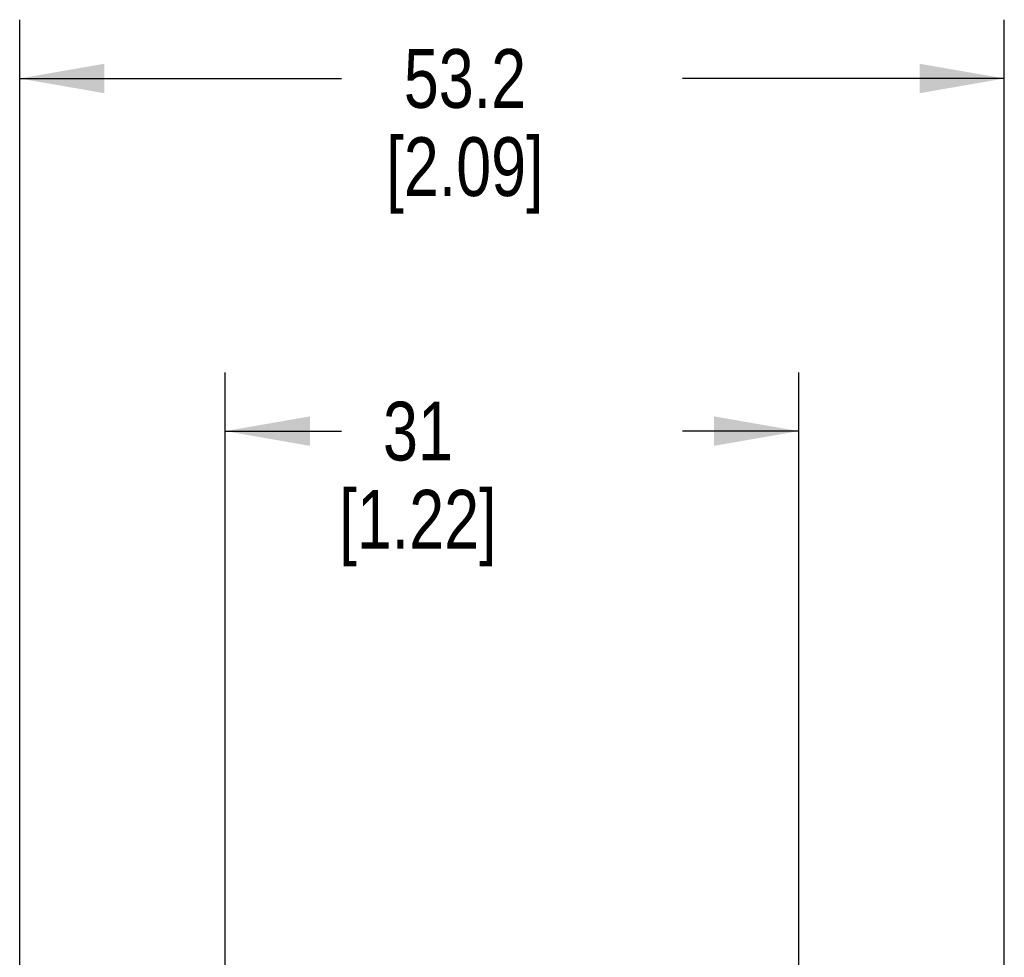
# Model space of a CAD drawing. Header units: inches. Extents: x 0 to 34, y 0 to 22.
# Tile 14 of 50: x 4.7 to 6.8, y 9.8 to 11.8. Entities that reach past the tile are written whole.
import ezdxf

# ---------------------------------------------------------------- set-up
doc = ezdxf.new("R2010")
doc.units = ezdxf.units.IN
doc.header["$LTSCALE"] = 1.87
doc.header["$MEASUREMENT"] = 0
doc.layers.get('0').update_dxf_attribs({"linetype": 'CONTINUOUS'})
doc.layers.add('DIMENSIONS', color=7, linetype='CONTINUOUS')
doc.styles.get("Standard").update_dxf_attribs({"font": 'txt', "width": 0.8})
doc.dimstyles.new('DIMSTYLE_1', dxfattribs={"dimtxt": 0.125, "dimasz": 0.18, "dimexe": 0.18, "dimexo": 0.0625, "dimgap": 0.09, "dimtad": 0, "dimtih": 1, "dimtoh": 1, "dimdec": 1, "dimdsep": 46, "dimtxsty": 'STANDARD', "dimblk": '_FILLED', "dimblk1": '_FILLED', "dimblk2": '_FILLED', "dimcen": 0.09, "dimadec": 0, "dimazin": 0, "dimtp": 0.1, "dimtm": 0.1, "dimtfac": 1, "dimtdec": 1, "dimtofl": 0, "dimtmove": 0, "dimatfit": 3, "dimldrblk": '_FILLED', "dimfxl": 1, "dimtolj": 1, "dimarcsym": 0})

# ---------------------------------------------------------------- blocks, each defined once
blk = doc.blocks.new('_FILLED')
at = {"color": 0, "linetype": 'BYBLOCK'}
blk.add_solid([(0, 0), (-1, 0.174), (-1, -0.174)], dxfattribs=at)
blk = doc.blocks.new('*D22')
at = {"layer": 'DIMENSIONS', "color": 2, "linetype": 'CONTINUOUS'}
for p, q in [((5.1048, 8.8213), (5.1048, 11.084)), ((6.3248, 8.8213), (6.3248, 11.084)), ((5.1048, 10.959), (5.3523, 10.959)), ((6.3248, 10.959), (6.0773, 10.959))]:
    blk.add_line(p, q, dxfattribs=at)
at = {"layer": 'DIMENSIONS', "color": 2, "linetype": 'CONTINUOUS', "xscale": 0.18, "yscale": 0.18, "zscale": 0.18, "rotation": 180}
blk.add_blockref('_FILLED', (5.1048, 10.959), dxfattribs=at)
at = {"layer": 'DIMENSIONS', "color": 2, "linetype": 'CONTINUOUS', "xscale": 0.18, "yscale": 0.18, "zscale": 0.18}
blk.add_blockref('_FILLED', (6.3248, 10.959), dxfattribs=at)
at = {"layer": 'DIMENSIONS', "color": 2, "linetype": 'CONTINUOUS', "insert": (5.5148, 11.0215), "char_height": 0.125, "width": 0.6, "attachment_point": 2, "line_spacing_factor": 0.9}
blk.add_mtext('31\\P[1.22]', dxfattribs=at)
blk = doc.blocks.new('*D23')
at = {"layer": 'DIMENSIONS', "color": 2, "linetype": 'CONTINUOUS'}
for p, q in [((4.6675, 9.6381), (4.6675, 11.834)), ((6.7622, 9.6381), (6.7622, 11.834)), ((4.6675, 11.709), (5.3523, 11.709)), ((6.7622, 11.709), (6.0773, 11.709))]:
    blk.add_line(p, q, dxfattribs=at)
at = {"layer": 'DIMENSIONS', "color": 2, "linetype": 'CONTINUOUS', "xscale": 0.18, "yscale": 0.18, "zscale": 0.18, "rotation": 180}
blk.add_blockref('_FILLED', (4.6675, 11.709), dxfattribs=at)
at = {"layer": 'DIMENSIONS', "color": 2, "linetype": 'CONTINUOUS', "xscale": 0.18, "yscale": 0.18, "zscale": 0.18}
blk.add_blockref('_FILLED', (6.7622, 11.709), dxfattribs=at)
at = {"layer": 'DIMENSIONS', "color": 2, "linetype": 'CONTINUOUS', "insert": (5.6148, 11.7715), "char_height": 0.125, "width": 0.6, "attachment_point": 2, "line_spacing_factor": 0.9}
blk.add_mtext('53.2\\P[2.09]', dxfattribs=at)

msp = doc.modelspace()

# ---------------------------------------------------------------- dimensions: what is measured, and where the dimension line sits
at = {"layer": 'DIMENSIONS', "color": 2, "linetype": 'CONTINUOUS'}
for base, p1, p2, picture, middle in [((4.6675, 11.709), (6.7622, 9.6381), (4.6675, 9.6381), '*D23', (5.5898, 11.6153)), ((5.1048, 10.959), (6.3248, 8.8213), (5.1048, 8.8213), '*D22', (5.6398, 10.8653))]:
    dim = msp.add_linear_dim(base=base, p1=p1, p2=p2, angle=180, dimstyle='DIMSTYLE_1', dxfattribs=at)
    dim.commit()
    dim.dimension.update_dxf_attribs({"geometry": picture, "text_midpoint": middle, "dimtype": 160})

doc.saveas('drawing.dxf')
